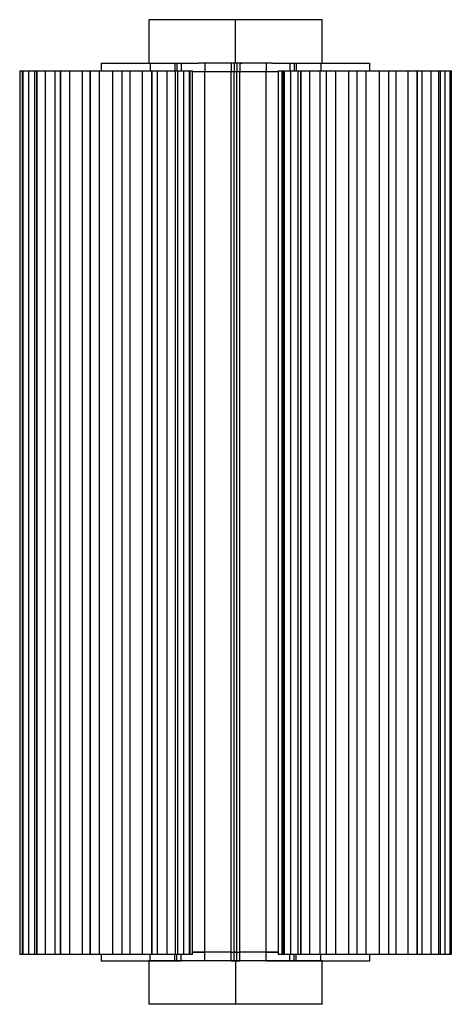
# Paper-space layout '_Izquierda' of a CAD drawing. Header units: millimetres. Extents: x -6029 to -5880, y 148 to 1536.
# Tile 1 of 2: x -6029 to -5880, y 148 to 489. Entities that reach past the tile are written whole.
import ezdxf

# ---------------------------------------------------------------- set-up
doc = ezdxf.new("R2010")
doc.units = ezdxf.units.MM

psp = doc.layouts.new('_Izquierda')

# ---------------------------------------------------------------- linework, layer by layer
at = {"color": 7, "linetype": 'Continuous', "lineweight": 25}
for p, q in [((-5984.45, 488.72), (-5984.45, 473.72)), ((-5954.45, 473.72), (-5954.45, 488.72)), ((-5924.45, 473.72), (-5924.45, 488.72)), ((-6029.1, 471), (-6029.1, 165)), ((-6029.1, 471), (-5969.31, 471)), ((-6028.22, 471), (-6028.22, 165)), ((-6028.07, 471), (-6028.07, 165)), ((-6028.05, 165), (-6028.05, 471)), ((-6026.03, 471), (-6026.03, 165)), ((-6023.97, 471), (-6023.97, 165)), ((-6023.17, 471), (-6023.17, 165)), ((-6023.13, 165), (-6023.13, 471)), ((-6020.35, 471), (-6020.35, 165)), ((-6016.84, 165), (-6016.84, 471)), ((-6015.03, 471), (-6015.03, 165)), ((-6014.97, 165), (-6014.97, 471)), ((-6011.82, 471), (-6011.82, 165)), ((-6007.39, 165), (-6007.39, 471)), ((-6004.75, 471), (-6004.75, 165)), ((-6004.69, 165), (-6004.69, 471)), ((-6001.58, 471), (-6001.58, 165)), ((-6000.91, 473.72), (-6000.91, 471)), ((-5996.83, 165), (-5996.83, 471)), ((-5993.73, 471), (-5993.73, 165)), ((-5993.66, 165), (-5993.66, 471)), ((-5991.02, 471), (-5991.02, 165)), ((-5986.6, 165), (-5986.6, 471)), ((-5984.01, 473.72), (-5984.01, 471)), ((-5984.01, 473.72), (-5967.29, 473.72)), ((-5983.44, 471), (-5983.44, 165)), ((-5983.39, 165), (-5983.39, 471)), ((-5981.57, 471), (-5981.57, 165)), ((-5978.06, 165), (-5978.06, 471)), ((-5975.42, 473.72), (-5975.42, 471)), ((-5975.29, 471), (-5975.29, 165)), ((-5975.25, 165), (-5975.25, 471)), ((-5974.72, 473.72), (-5974.72, 471)), ((-5974.44, 165), (-5974.44, 471)), ((-5973.3, 473.72), (-5973.3, 471)), ((-5972.38, 165), (-5972.38, 471)), ((-5970.36, 471), (-5970.36, 165)), ((-5970.34, 165), (-5970.34, 471)), ((-5970.19, 165), (-5970.19, 471)), ((-5969.31, 165), (-5969.31, 471)), ((-5965.06, 470.72), (-5969.31, 470.72)), ((-5965.06, 470.72), (-5969.31, 470.72)), ((-5969.24, 470.72), (-5969.24, 470.72)), ((-5967.29, 473.72), (-5967.29, 473.72)), ((-5965.06, 473.72), (-5965.06, 470.72)), ((-5965.06, 165.72), (-5965.06, 470.72)), ((-5955.96, 473.72), (-5955.96, 470.72)), ((-5952.96, 470.72), (-5955.96, 470.72)), ((-5955.95, 165.72), (-5955.95, 470.72)), ((-5952.95, 470.72), (-5955.95, 470.72)), ((-5954.96, 473.72), (-5954.96, 470.72)), ((-5954.95, 165.72), (-5954.95, 470.72)), ((-5954.14, 470.72), (-5954.78, 470.72)), ((-5954.45, 470.72), (-5954.45, 470.72)), ((-5953.96, 473.72), (-5953.96, 470.72)), ((-5953.95, 165.72), (-5953.95, 470.72)), ((-5952.96, 473.72), (-5952.96, 470.72)), ((-5952.95, 165.72), (-5952.95, 470.72)), ((-5943.85, 473.72), (-5943.85, 470.72)), ((-5943.85, 165.72), (-5943.85, 470.72)), ((-5939.67, 470.72), (-5943.85, 470.72)), ((-5939.67, 470.72), (-5943.85, 470.72)), ((-5941.62, 473.72), (-5941.62, 473.72)), ((-5941.62, 473.72), (-5924.9, 473.72)), ((-5939.67, 471), (-5879.81, 471)), ((-5939.67, 471), (-5939.67, 165)), ((-5938.39, 471), (-5938.39, 165)), ((-5937.92, 471), (-5937.92, 165)), ((-5937.65, 471), (-5937.65, 165)), ((-5937.63, 165), (-5937.63, 471)), ((-5935.61, 473.72), (-5935.61, 471)), ((-5935.39, 471), (-5935.39, 165)), ((-5934.2, 473.72), (-5934.2, 471)), ((-5933.49, 473.72), (-5933.49, 471)), ((-5932.9, 471), (-5932.9, 165)), ((-5931.86, 471), (-5931.86, 165)), ((-5931.81, 165), (-5931.81, 471)), ((-5928.91, 471), (-5928.91, 165)), ((-5925.11, 165), (-5925.11, 471)), ((-5924.9, 473.72), (-5924.9, 471)), ((-5923.07, 471), (-5923.07, 165)), ((-5923.01, 165), (-5923.01, 471)), ((-5919.83, 471), (-5919.83, 165)), ((-5915.26, 165), (-5915.26, 471)), ((-5912.47, 471), (-5912.47, 165)), ((-5912.4, 165), (-5912.4, 471)), ((-5909.37, 471), (-5909.37, 165)), ((-5908.01, 471), (-5908.01, 473.72)), ((-5904.65, 165), (-5904.65, 471)), ((-5901.49, 471), (-5901.49, 165)), ((-5901.42, 165), (-5901.42, 471)), ((-5898.96, 471), (-5898.96, 165)), ((-5894.71, 165), (-5894.71, 471)), ((-5891.61, 471), (-5891.61, 165)), ((-5891.56, 165), (-5891.56, 471)), ((-5890, 471), (-5890, 165)), ((-5886.8, 165), (-5886.8, 471)), ((-5884.18, 471), (-5884.18, 165)), ((-5884.14, 165), (-5884.14, 471)), ((-5883.54, 165), (-5883.54, 471)), ((-5881.97, 165), (-5881.97, 471)), ((-5880.18, 471), (-5880.18, 165)), ((-5880.17, 165), (-5880.17, 471)), ((-5880.1, 165), (-5880.1, 471)), ((-5879.83, 471), (-5879.83, 165)), ((-5879.83, 165), (-5879.83, 471)), ((-5879.81, 165), (-5879.81, 471)), ((-5969.31, 165), (-6029.1, 165)), ((-6000.91, 165), (-6000.91, 162.72)), ((-5984.01, 162.72), (-5984.01, 165)), ((-5975.42, 162.72), (-5975.42, 165)), ((-5974.72, 162.72), (-5974.72, 165)), ((-5973.3, 162.72), (-5973.3, 165)), ((-5969.31, 165.72), (-5965.06, 165.72)), ((-5965.06, 165.72), (-5969.31, 165.72)), ((-5969.24, 165.72), (-5969.24, 165.72)), ((-5965.06, 162.72), (-5965.06, 165.72)), ((-5955.96, 162.72), (-5955.96, 165.72)), ((-5955.95, 165.72), (-5952.95, 165.72)), ((-5954.96, 162.72), (-5954.96, 165.72)), ((-5953.96, 165.72), (-5954.96, 165.72)), ((-5954.45, 165.72), (-5954.45, 165.72)), ((-5953.96, 162.72), (-5953.96, 165.72)), ((-5952.96, 162.72), (-5952.96, 165.72)), ((-5943.85, 165.72), (-5939.67, 165.72)), ((-5943.85, 162.72), (-5943.85, 165.72)), ((-5939.67, 165.72), (-5943.85, 165.72)), ((-5879.81, 165), (-5939.67, 165)), ((-5935.61, 162.72), (-5935.61, 165)), ((-5934.2, 162.72), (-5934.2, 165)), ((-5933.49, 162.72), (-5933.49, 165)), ((-5924.9, 162.72), (-5924.9, 165)), ((-5908.01, 162.72), (-5908.01, 165)), ((-5984.45, 162.72), (-5984.45, 147.72)), ((-5984.01, 162.72), (-5973.3, 162.72)), ((-5955.96, 162.72), (-5952.96, 162.72)), ((-5954.45, 162.72), (-5954.45, 147.72)), ((-5943.85, 162.72), (-5924.9, 162.72)), ((-5924.45, 147.72), (-5924.45, 162.72))]:
    psp.add_line(p, q, dxfattribs=at)
for points, knots in [([(-5954.45, 488.72), (-5956.28, 488.72), (-5960.05, 488.72), (-5965.64, 488.72), (-5971.02, 488.72), (-5975.82, 488.72), (-5979.71, 488.72), (-5982.52, 488.72), (-5984.03, 488.72), (-5984.62, 488.72), (-5984.45, 488.72), (-5984.45, 488.72)], [0, 0, 0, 0, 0.116514, 0.240007, 0.368634, 0.499991, 0.631348, 0.759975, 0.883468, 0.999982, 1, 1, 1, 1]), ([(-5924.45, 488.72), (-5924.55, 488.72), (-5924.75, 488.72), (-5926.42, 488.72), (-5929.19, 488.72), (-5933.09, 488.72), (-5937.89, 488.72), (-5943.26, 488.72), (-5948.85, 488.72), (-5952.62, 488.72), (-5954.45, 488.72)], [0, 0, 0, 0, 0.116493, 0.239991, 0.368624, 0.499987, 0.631349, 0.759982, 0.883481, 1, 1, 1, 1]), ([(-6000.88, 473.72), (-6000.89, 473.72), (-6001, 473.72), (-6000.56, 473.72), (-5999.56, 473.72), (-5998.01, 473.72), (-5996.05, 473.72), (-5993.69, 473.72), (-5991.05, 473.72), (-5988.4, 473.72), (-5985.97, 473.72), (-5984.65, 473.72), (-5984.01, 473.72)], [0, 0, 0, 0, 0.010958, 0.125764, 0.236704, 0.340638, 0.444573, 0.555513, 0.670319, 0.785125, 0.896065, 1, 1, 1, 1]), ([(-5954.45, 473.72), (-5956.65, 473.72), (-5958.87, 473.72), (-5963.2, 473.72), (-5965.31, 473.72), (-5967.29, 473.72)], [0, 0, 0, 0, 0.5, 0.5, 1, 1, 1, 1]), ([(-5955.95, 470.72), (-5956.79, 470.72), (-5957.63, 470.72), (-5959.29, 470.72), (-5960.1, 470.72), (-5961.66, 470.72), (-5962.41, 470.72), (-5963.81, 470.72), (-5964.47, 470.72), (-5965.06, 470.72)], [0, 0, 0, 0, 0.25, 0.25, 0.5, 0.5, 0.75, 0.75, 1, 1, 1, 1]), ([(-5955.96, 470.72), (-5956.79, 470.72), (-5957.63, 470.72), (-5959.29, 470.72), (-5960.1, 470.72), (-5961.67, 470.72), (-5962.42, 470.72), (-5963.82, 470.72), (-5964.47, 470.72), (-5965.06, 470.72)], [0, 0, 0, 0, 0.25, 0.25, 0.5, 0.5, 0.75, 0.75, 1, 1, 1, 1]), ([(-5956.14, 470.72), (-5956.31, 470.72), (-5957.27, 470.72), (-5958.93, 470.72), (-5960.9, 470.72), (-5962.38, 470.72), (-5963.29, 470.72), (-5963.4, 470.72), (-5963.45, 470.72)], [0, 0, 0, 0, 0.0417328, 0.2330993, 0.431628, 0.6301567, 0.8215232, 1, 1, 1, 1]), ([(-5941.62, 473.72), (-5943.6, 473.72), (-5945.71, 473.72), (-5950.04, 473.72), (-5952.26, 473.72), (-5954.45, 473.72)], [0, 0, 0, 0, 0.5, 0.5, 1, 1, 1, 1]), ([(-5943.85, 470.72), (-5944.44, 470.72), (-5945.1, 470.72), (-5946.5, 470.72), (-5947.25, 470.72), (-5948.81, 470.72), (-5949.63, 470.72), (-5951.28, 470.72), (-5952.12, 470.72), (-5952.96, 470.72)], [0, 0, 0, 0, 0.25, 0.25, 0.5, 0.5, 0.75, 0.75, 1, 1, 1, 1]), ([(-5943.85, 470.72), (-5944.44, 470.72), (-5945.09, 470.72), (-5946.5, 470.72), (-5947.25, 470.72), (-5948.81, 470.72), (-5949.62, 470.72), (-5951.28, 470.72), (-5952.12, 470.72), (-5952.95, 470.72)], [0, 0, 0, 0, 0.25, 0.25, 0.5, 0.5, 0.75, 0.75, 1, 1, 1, 1]), ([(-5952.78, 473.72), (-5952.63, 473.72), (-5952.29, 473.72), (-5952.24, 473.72), (-5952.21, 473.72)], [0, 0, 0, 0, 0.431835, 1, 1, 1, 1]), ([(-5945.45, 470.72), (-5945.51, 470.72), (-5945.62, 470.72), (-5946.53, 470.72), (-5948.01, 470.72), (-5949.98, 470.72), (-5951.64, 470.72), (-5952.6, 470.72), (-5952.78, 470.72)], [0, 0, 0, 0, 0.178344, 0.369567, 0.567948, 0.766329, 0.957553, 1, 1, 1, 1]), ([(-5924.9, 473.72), (-5924.26, 473.72), (-5922.95, 473.72), (-5920.51, 473.72), (-5917.86, 473.72), (-5915.22, 473.72), (-5912.86, 473.72), (-5910.9, 473.72), (-5909.35, 473.72), (-5908.36, 473.72), (-5907.91, 473.72), (-5908.03, 473.72), (-5908.04, 473.72)], [0, 0, 0, 0, 0.103935, 0.214875, 0.329681, 0.444487, 0.555427, 0.659362, 0.763296, 0.874236, 0.989042, 1, 1, 1, 1]), ([(-5955.95, 165.72), (-5956.79, 165.72), (-5957.63, 165.72), (-5959.29, 165.72), (-5960.1, 165.72), (-5961.66, 165.72), (-5962.41, 165.72), (-5963.81, 165.72), (-5964.47, 165.72), (-5965.06, 165.72)], [0, 0, 0, 0, 0.25, 0.25, 0.5, 0.5, 0.75, 0.75, 1, 1, 1, 1]), ([(-5955.96, 165.72), (-5956.79, 165.72), (-5957.63, 165.72), (-5959.29, 165.72), (-5960.1, 165.72), (-5961.67, 165.72), (-5962.42, 165.72), (-5963.82, 165.72), (-5964.47, 165.72), (-5965.06, 165.72)], [0, 0, 0, 0, 0.25, 0.25, 0.5, 0.5, 0.75, 0.75, 1, 1, 1, 1]), ([(-5943.85, 165.72), (-5944.44, 165.72), (-5945.1, 165.72), (-5946.5, 165.72), (-5947.25, 165.72), (-5948.81, 165.72), (-5949.63, 165.72), (-5951.28, 165.72), (-5952.12, 165.72), (-5952.96, 165.72)], [0, 0, 0, 0, 0.25, 0.25, 0.5, 0.5, 0.75, 0.75, 1, 1, 1, 1]), ([(-5943.85, 165.72), (-5944.44, 165.72), (-5945.09, 165.72), (-5946.5, 165.72), (-5947.25, 165.72), (-5948.81, 165.72), (-5949.62, 165.72), (-5951.28, 165.72), (-5952.12, 165.72), (-5952.95, 165.72)], [0, 0, 0, 0, 0.25, 0.25, 0.5, 0.5, 0.75, 0.75, 1, 1, 1, 1]), ([(-6000.88, 162.72), (-6000.89, 162.72), (-6001, 162.72), (-6000.56, 162.72), (-5999.56, 162.72), (-5998.01, 162.72), (-5996.05, 162.72), (-5993.69, 162.72), (-5991.05, 162.72), (-5988.4, 162.72), (-5985.97, 162.72), (-5984.65, 162.72), (-5984.01, 162.72)], [0, 0, 0, 0, 0.010958, 0.125764, 0.236704, 0.340638, 0.444573, 0.555513, 0.670319, 0.785125, 0.896065, 1, 1, 1, 1]), ([(-5954.45, 162.72), (-5956.22, 162.72), (-5958.05, 162.72), (-5961.77, 162.72), (-5963.65, 162.72), (-5967.34, 162.72), (-5969.15, 162.72), (-5972.58, 162.72), (-5974.2, 162.72), (-5977.13, 162.72), (-5978.44, 162.72), (-5980.68, 162.72), (-5981.62, 162.72), (-5983.08, 162.72), (-5983.61, 162.72), (-5984.3, 162.72), (-5984.45, 162.72), (-5984.45, 162.72)], [0, 0, 0, 0, 0.125, 0.125, 0.25, 0.25, 0.375, 0.375, 0.5, 0.5, 0.625, 0.625, 0.75, 0.75, 0.875, 0.875, 1, 1, 1, 1]), ([(-5955.96, 162.72), (-5956.79, 162.72), (-5957.63, 162.72), (-5959.29, 162.72), (-5960.1, 162.72), (-5961.67, 162.72), (-5962.42, 162.72), (-5963.82, 162.72), (-5964.47, 162.72), (-5965.06, 162.72)], [0, 0, 0, 0, 0.25, 0.25, 0.5, 0.5, 0.75, 0.75, 1, 1, 1, 1]), ([(-5924.45, 162.72), (-5924.45, 162.72), (-5924.61, 162.72), (-5925.3, 162.72), (-5925.83, 162.72), (-5927.29, 162.72), (-5928.22, 162.72), (-5930.46, 162.72), (-5931.78, 162.72), (-5934.7, 162.72), (-5936.32, 162.72), (-5939.75, 162.72), (-5941.56, 162.72), (-5945.26, 162.72), (-5947.14, 162.72), (-5950.85, 162.72), (-5952.69, 162.72), (-5954.45, 162.72)], [0, 0, 0, 0, 0.125, 0.125, 0.25, 0.25, 0.375, 0.375, 0.5, 0.5, 0.625, 0.625, 0.75, 0.75, 0.875, 0.875, 1, 1, 1, 1]), ([(-5943.85, 162.72), (-5944.44, 162.72), (-5945.1, 162.72), (-5946.5, 162.72), (-5947.25, 162.72), (-5948.81, 162.72), (-5949.63, 162.72), (-5951.28, 162.72), (-5952.12, 162.72), (-5952.96, 162.72)], [0, 0, 0, 0, 0.25, 0.25, 0.5, 0.5, 0.75, 0.75, 1, 1, 1, 1]), ([(-5924.9, 162.72), (-5924.26, 162.72), (-5922.95, 162.72), (-5920.51, 162.72), (-5917.86, 162.72), (-5915.22, 162.72), (-5912.86, 162.72), (-5910.9, 162.72), (-5909.35, 162.72), (-5908.36, 162.72), (-5907.91, 162.72), (-5908.03, 162.72), (-5908.04, 162.72)], [0, 0, 0, 0, 0.103935, 0.214875, 0.329681, 0.444487, 0.555427, 0.659362, 0.763296, 0.874236, 0.989042, 1, 1, 1, 1]), ([(-5954.45, 147.72), (-5956.28, 147.72), (-5960.05, 147.72), (-5965.64, 147.72), (-5971.02, 147.72), (-5975.82, 147.72), (-5979.71, 147.72), (-5982.52, 147.72), (-5984.03, 147.72), (-5984.62, 147.72), (-5984.45, 147.72), (-5984.45, 147.72)], [0, 0, 0, 0, 0.116397, 0.239767, 0.368266, 0.499491, 0.630717, 0.759215, 0.882585, 0.998982, 1, 1, 1, 1]), ([(-5924.46, 147.72), (-5924.46, 147.72), (-5924.29, 147.72), (-5924.88, 147.72), (-5926.38, 147.72), (-5929.2, 147.72), (-5933.09, 147.72), (-5937.89, 147.72), (-5943.26, 147.72), (-5948.85, 147.72), (-5952.62, 147.72), (-5954.45, 147.72)], [0, 0, 0, 0, 0.0010173, 0.1174148, 0.2407844, 0.3692831, 0.5005086, 0.6317342, 0.7602328, 0.8836025, 1, 1, 1, 1])]:
    psp.add_open_spline(points, degree=3, knots=knots, dxfattribs=at)

doc.saveas('drawing.dxf')
